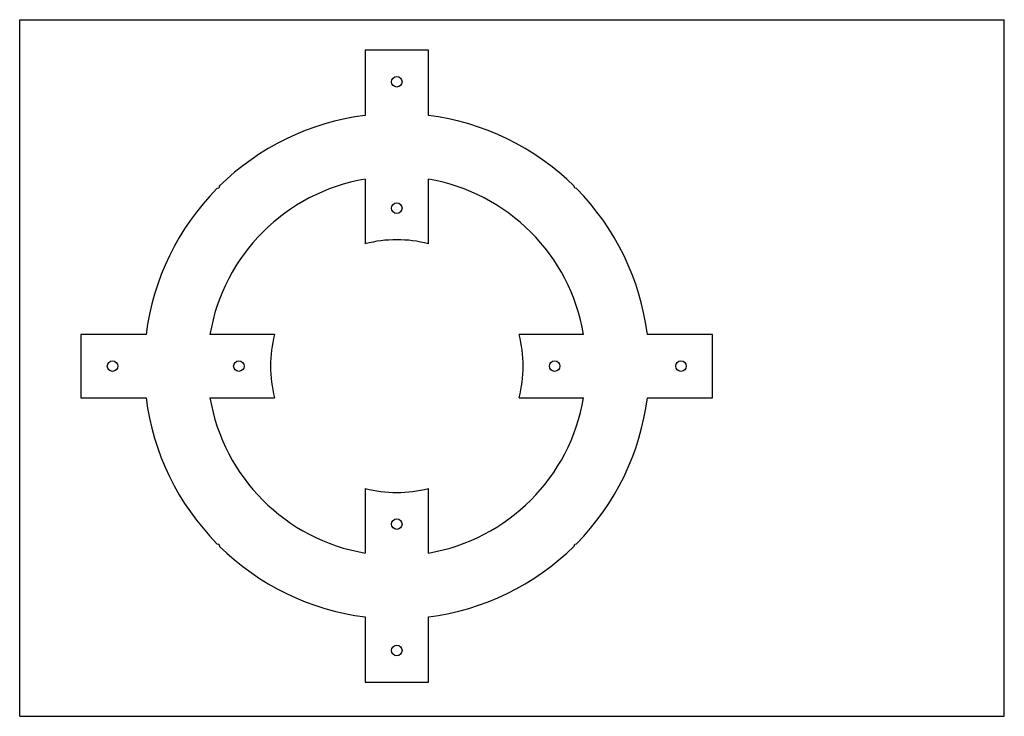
# Model space of a CAD drawing. Header units: inches. Extents: x 0 to 23.4, y 0 to 16.5.
import ezdxf

# ---------------------------------------------------------------- set-up
doc = ezdxf.new("R2010")
doc.units = ezdxf.units.IN
doc.header["$LTSCALE"] = 1.28622
doc.header["$MEASUREMENT"] = 0
doc.layers.get('0').update_dxf_attribs({"linetype": 'CONTINUOUS'})
doc.layers.add('02___PRT_ALL_AXES', color=7, linetype='CONTINUOUS')

msp = doc.modelspace()

# ---------------------------------------------------------------- linework, layer by layer
at = {"color": 7, "linetype": 'CONTINUOUS'}
for p, q in [((0, 0), (0, 16.535)), ((0, 16.535), (23.386, 16.535)), ((23.386, 0), (23.386, 16.535)), ((8.206, 15.812), (8.206, 14.265)), ((9.706, 15.812), (8.206, 15.812)), ((9.706, 14.265), (9.706, 15.812)), ((8.206, 12.749), (8.206, 11.217)), ((9.706, 11.217), (9.706, 12.749)), ((4.73, 12.539), (4.686, 12.527)), ((4.742, 12.582), (4.73, 12.539)), ((13.183, 12.539), (13.171, 12.582)), ((13.227, 12.527), (13.183, 12.539)), ((1.456, 9.062), (1.456, 7.562)), ((3.004, 9.062), (1.456, 9.062)), ((6.052, 9.062), (4.519, 9.062)), ((13.394, 9.062), (11.861, 9.062)), ((16.456, 9.062), (14.909, 9.062)), ((16.456, 7.562), (16.456, 9.062)), ((1.456, 7.562), (3.004, 7.562)), ((4.519, 7.562), (6.052, 7.562)), ((11.861, 7.562), (13.394, 7.562)), ((14.909, 7.562), (16.456, 7.562)), ((8.206, 5.407), (8.206, 3.875)), ((9.706, 3.875), (9.706, 5.407)), ((4.686, 4.097), (4.73, 4.086)), ((4.73, 4.086), (4.742, 4.042)), ((13.171, 4.042), (13.183, 4.086)), ((13.183, 4.086), (13.227, 4.097)), ((8.206, 2.359), (8.206, 0.812)), ((9.706, 0.812), (9.706, 2.359)), ((8.206, 0.812), (9.706, 0.812)), ((0, 0), (23.386, 0))]:
    msp.add_line(p, q, dxfattribs=at)
for radius, start, end in [(6, 97.1808, 134.6262), (6, 45.3738, 82.8192), (4.5, 99.5941, 170.4059), (4.5, 9.5941, 80.4059), (6, 135.3738, 172.8192), (6, 7.1808, 44.6262), (3, 75.5225, 104.4775), (3, 165.5225, 194.4775), (3, 345.5225, 14.4775), (6, 187.1808, 224.6262), (4.5, 189.5941, 260.4059), (4.5, 279.5941, 350.4059), (6, 315.3738, 352.8192), (3, 255.5225, 284.4775), (6, 225.3738, 262.8192), (6, 277.1808, 314.6262)]:
    msp.add_arc((8.956, 8.312), radius, start, end, dxfattribs=at)
at = {"layer": '02___PRT_ALL_AXES', "color": 7, "linetype": 'CONTINUOUS'}
for centre in [(8.956, 15.062), (8.956, 12.062), (2.206, 8.312), (5.206, 8.312), (12.706, 8.312), (15.706, 8.312), (8.956, 4.562), (8.956, 1.562)]:
    msp.add_circle(centre, 0.125, dxfattribs=at)

doc.saveas('drawing.dxf')
